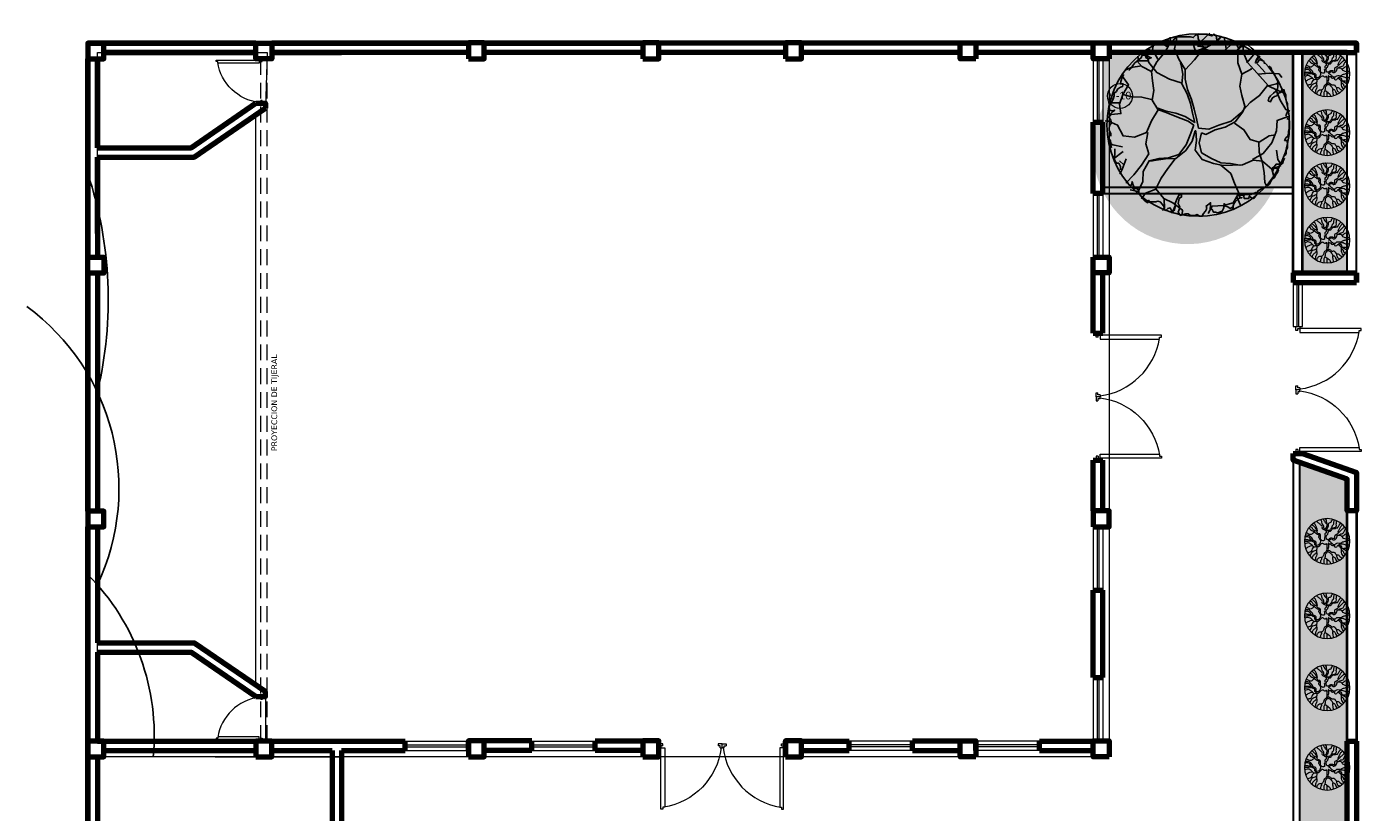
# Model space of a CAD drawing. Extents: x 3331.4 to 3353.9, y 1743.2 to 1801.6.
# Tile 3 of 6: x 3331.8 to 3352.8, y 1753.1 to 1765.5. Entities that reach past the tile are written whole.
import ezdxf

# ---------------------------------------------------------------- set-up
doc = ezdxf.new("R2010")
doc.units = 0
doc.linetypes.add('RAYITAS', pattern=[0.375, 0.25, -0.125])
for name, color, linetype, lineweight in [('JD VIGAS DE PROYECCION', 250, 'Continuous', 13), ('JD-COTAS', 250, 'Continuous', 13), ('MUROS', 168, 'Continuous', 50)]:
    doc.layers.add(name, color=color, linetype=linetype, lineweight=lineweight)
doc.layers.add('JD-ARBOL', color=7, linetype='Continuous')
doc.layers.add('JD-HATCH', color=7, linetype='Continuous')
doc.styles.add('ARIAL', font='txt', dxfattribs={"height": 1})

# ---------------------------------------------------------------- blocks, each defined once
blk = doc.blocks.new('A$C7BF52171')
at = {"lineweight": 13}
for p, q in [((0.775, 0.775), (0.801, 0.775)), ((0.801, 0.775), (0.801, 0.75)), ((0.8, 0.025), (0.775, 0.025)), ((0.8, 0.05), (0.8, 0.025))]:
    blk.add_line(p, q, dxfattribs=at)
for points in [[(0.775, 0.775), (0.775, 0.8), (0.825, 0.8), (0.825, 0.75), (0.801, 0.75)], [(0.025, 0.05), (0, 0.05), (0, 0.025), (0.025, 0.025)], [(0.025, 0.025), (0.775, 0.025), (0.775, 0.075), (0.025, 0.075), (0.025, 0.05)], [(0.8, 0.05), (0.825, 0.05), (0.825, 0), (0.775, 0), (0.775, 0.025)]]:
    blk.add_lwpolyline(points, dxfattribs=at)
blk.add_arc((0.885, -0.076), 0.871, 97.2259, 170.832, dxfattribs=at)
blk = doc.blocks.new('col25')
at = {"color": 18, "lineweight": 80, "true_color": 0x000000}
blk.add_lwpolyline([(0, -0.25), (0.25, -0.25), (0.25, 0), (0, 0)], close=True, dxfattribs=at)
blk = doc.blocks.new('dggsee')
at = {"transparency": 33554559}
h = blk.add_hatch(color=256, dxfattribs=at)
h.set_gradient(color1=(204, 211, 156), color2=(185, 195, 121), one_color=1, tint=0.62)
h.paths.add_polyline_path([(0.272, 0.182, 0.086802), (0.216, 0.501, 0.658274), (-1.369, -0.181, 0.086802), (-1.313, -0.5, 0.658274)])
h = blk.add_hatch(color=256, dxfattribs=at)
h.set_gradient(color1=(135, 144, 65), color2=(148, 158, 71), one_color=1, tint=0.45, name='INVCYLINDER')
h.paths.add_polyline_path([(-1.313, -0.5, 0.840262), (0.51, -0.181, 0.206074), (0.216, 0.501, -0.086802), (0.272, 0.182, -0.658274)])
h = blk.add_hatch(color=256, dxfattribs=at)
h.set_gradient(color1=(161, 161, 161), color2=(184, 184, 184), one_color=1, tint=0.72, name='INVCYLINDER')
h.paths.add_polyline_path([(0.654, -0.432, 0.171131), (0.438, 0.179, -0.09857), (0.51, -0.181, -0.806066), (-1.284, -0.571, 0.930971)])
for p, q in [((-0.799, 0.657), (-0.787, 0.683)), ((0.066, 0.597), (0.095, 0.588)), ((-0.247, 0.457), (-0.254, 0.468)), ((-0.398, -0.242), (-0.406, -0.242)), ((0.042, -0.548), (0.077, -0.548)), ((0.003, -0.972), (0.072, -0.972)), ((0.072, -0.972), (0.049, -0.981))]:
    blk.add_line(p, q)
for points in [[(-0.665, 0.554), (-0.76, 0.641), (-0.778, 0.694)], [(-0.718, 0.601), (-0.699, 0.704), (-0.699, 0.722)], [(-0.689, 0.718), (-0.66, 0.727), (-0.643, 0.701), (-0.62, 0.692), (-0.614, 0.735), (-0.591, 0.753), (-0.568, 0.735), (-0.545, 0.744), (-0.516, 0.753), (-0.43, 0.753), (-0.401, 0.744), (-0.378, 0.718), (-0.349, 0.727), (-0.216, 0.727), (-0.187, 0.709), (-0.164, 0.683), (-0.135, 0.683), (-0.112, 0.692), (-0.089, 0.683), (-0.055, 0.675), (-0.032, 0.657)], [(-0.432, -0.214), (-0.41, -0.115), (-0.387, -0.017), (-0.361, 0.082), (-0.319, 0.185), (-0.293, 0.289), (-0.293, 0.388), (-0.391, 0.491), (-0.473, 0.595), (-0.579, 0.653), (-0.669, 0.728)], [(-0.451, 0.676), (-0.548, 0.763)], [(-0.485, 0.607), (-0.428, 0.704), (-0.424, 0.757)], [(-0.295, 0.39), (-0.229, 0.497), (-0.184, 0.601), (-0.206, 0.698), (-0.206, 0.728)], [(0.053, 0.37), (-0.003, 0.469), (-0.09, 0.572), (-0.145, 0.67), (-0.142, 0.722)], [(-1.147, 0.226), (-1.035, 0.353), (-0.937, 0.463), (-0.891, 0.572), (-0.888, 0.67), (-0.85, 0.67)], [(-1.11, 0.449), (-1.104, 0.475), (-1.058, 0.493), (-1.041, 0.467), (-1.018, 0.458), (-1.029, 0.493), (-1.047, 0.519), (-1.041, 0.545), (-1.012, 0.571), (-0.995, 0.597), (-0.972, 0.614), (-0.943, 0.64), (-0.914, 0.649), (-0.891, 0.649), (-0.874, 0.623), (-0.845, 0.614), (-0.827, 0.64)], [(-0.929, 0.457), (-1.015, 0.56), (-1.015, 0.578)], [(-0.876, 0.341), (-0.838, 0.457), (-0.838, 0.589), (-0.899, 0.653)], [(-0.485, 0.607), (-0.593, 0.566), (-0.703, 0.554), (-0.809, 0.56), (-0.884, 0.659), (-0.888, 0.659)], [(-0.42, 0.629), (-0.522, 0.619), (-0.402, 0.578), (-0.371, 0.676), (-0.387, 0.67)], [(-0.255, 0.254), (-0.135, 0.289), (-0.003, 0.358), (0.08, 0.463), (0.106, 0.56)], [(-0.12, 0.619), (-0.033, 0.67)], [(-0.014, 0.497), (0.042, 0.595), (0.035, 0.629)], [(0.118, 0.562), (0.101, 0.536), (0.078, 0.519), (0.055, 0.51), (0.084, 0.501), (0.107, 0.51), (0.118, 0.536), (0.147, 0.536), (0.159, 0.51), (0.193, 0.484), (0.222, 0.458), (0.245, 0.432), (0.257, 0.406), (0.286, 0.38)], [(-1.329, -0.088), (-1.352, -0.036), (-1.352, -0.01), (-1.346, 0.016), (-1.346, 0.042), (-1.335, 0.068), (-1.329, 0.103), (-1.329, 0.129), (-1.318, 0.155), (-1.312, 0.181), (-1.289, 0.181), (-1.277, 0.155), (-1.254, 0.146), (-1.237, 0.12), (-1.214, 0.111), (-1.191, 0.094), (-1.173, 0.059), (-1.15, 0.068), (-1.156, 0.094), (-1.173, 0.12), (-1.202, 0.146), (-1.225, 0.163), (-1.243, 0.189), (-1.248, 0.215), (-1.248, 0.267), (-1.231, 0.302), (-1.208, 0.354), (-1.185, 0.38), (-1.179, 0.406), (-1.156, 0.423)], [(-1.117, 0.358), (-1.019, 0.469), (-1.064, 0.532)], [(-0.394, -0.155), (-0.371, -0.058), (-0.349, 0.041), (-0.316, 0.139), (-0.259, 0.242), (-0.27, 0.341), (-0.255, 0.439), (-0.247, 0.457)], [(-0.383, -0.184), (-0.326, -0.143), (-0.225, -0.103), (-0.116, -0.058), (-0.014, -0.023), (0.046, 0.076), (0.028, 0.173), (0.042, 0.272), (0.053, 0.37), (0.152, 0.422), (0.204, 0.479)], [(0.087, 0.479), (0.185, 0.479), (0.193, 0.526)], [(0.155, 0.428), (0.261, 0.41), (0.313, 0.388)], [(-1.042, 0.341), (-1.162, 0.353), (-1.26, 0.347), (-1.29, 0.307)], [(-0.91, 0.013), (-0.876, 0.122), (-0.858, 0.22), (-0.876, 0.341), (-0.974, 0.392), (-0.978, 0.404)], [(0.05, 0.082), (0.152, 0.104), (0.253, 0.11), (0.348, 0.133), (0.287, 0.232), (0.358, 0.329), (0.362, 0.335)], [(0.337, 0.337), (0.355, 0.311), (0.366, 0.267), (0.372, 0.241), (0.343, 0.241), (0.349, 0.215), (0.372, 0.207), (0.401, 0.189), (0.412, 0.163), (0.435, 0.146), (0.435, 0.12), (0.447, 0.085), (0.464, 0.051), (0.482, 0.025), (0.487, -0.001), (0.482, -0.027), (0.459, -0.036), (0.43, -0.027), (0.453, -0.045), (0.476, -0.071), (0.487, -0.105), (0.47, -0.131), (0.464, -0.157), (0.482, -0.183), (0.487, -0.209), (0.487, -0.235), (0.47, -0.27), (0.47, -0.296)], [(-1.226, 0.185), (-1.271, 0.076), (-1.332, -0.023), (-1.373, -0.04)], [(-0.432, -0.213), (-0.538, -0.224), (-0.642, -0.184), (-0.767, -0.143), (-0.864, -0.058), (-0.962, 0.052), (-1.061, 0.122), (-1.143, 0.226), (-1.249, 0.173), (-1.316, 0.145)], [(-1.139, 0.22), (-1.234, 0.242), (-1.257, 0.26)], [(-0.463, -0.262), (-0.507, -0.277), (-0.605, -0.23), (-0.707, -0.202), (-0.809, -0.149), (-0.888, -0.046), (-0.913, 0.017)], [(-0.394, -0.155), (-0.296, -0.092), (-0.198, -0.058), (-0.1, -0.04), (-0.003, -0.005), (0.008, 0.017)], [(0.348, 0.133), (0.381, 0.035), (0.366, -0.064), (0.464, -0.074), (0.509, -0.115)], [(0.381, 0.047), (0.498, 0.047)], [(-0.989, -0.536), (-1.098, -0.473), (-1.185, -0.364), (-1.234, -0.242), (-1.241, -0.133), (-1.343, -0.098), (-1.365, -0.098)], [(-1.323, -0.495), (-1.335, -0.469), (-1.335, -0.443), (-1.346, -0.417), (-1.346, -0.365), (-1.341, -0.339), (-1.318, -0.339), (-1.329, -0.313), (-1.352, -0.296), (-1.358, -0.27), (-1.358, -0.244), (-1.364, -0.218), (-1.364, -0.123), (-1.341, -0.114)], [(-0.016, -0.024), (0.05, -0.139), (0.102, -0.259), (0.226, -0.305), (0.344, -0.293), (0.4, -0.184), (0.494, -0.143), (0.528, -0.139)], [(-0.801, -0.161), (-0.899, -0.23), (-0.962, -0.329), (-1.057, -0.358), (-1.159, -0.293), (-1.223, -0.283)], [(-0.406, -0.242), (-0.41, -0.34), (-0.398, -0.439), (-0.469, -0.536), (-0.587, -0.577), (-0.684, -0.599), (-0.782, -0.595), (-0.884, -0.589), (-0.993, -0.542), (-1.09, -0.554), (-1.185, -0.634), (-1.211, -0.721)], [(-0.463, -0.262), (-0.44, -0.364), (-0.462, -0.467), (-0.564, -0.524), (-0.662, -0.571), (-0.76, -0.577), (-0.858, -0.595), (-0.88, -0.589)], [(-0.398, -0.242), (-0.368, -0.346), (-0.3, -0.443), (-0.198, -0.524), (-0.094, -0.53), (0.004, -0.542), (0.042, -0.548)], [(-0.383, -0.184), (-0.345, -0.283), (-0.304, -0.386), (-0.229, -0.484), (-0.123, -0.52), (-0.025, -0.524), (0.077, -0.548), (0.136, -0.658), (0.14, -0.761), (0.189, -0.865), (0.272, -0.848)], [(0.091, -0.259), (0.11, -0.374), (0.08, -0.479), (0.155, -0.595), (0.234, -0.692), (0.317, -0.779)], [(-1.053, -0.358), (-1.057, -0.461), (-1.09, -0.571), (-1.106, -0.67), (-1.113, -0.773), (-1.133, -0.808)], [(0.351, -0.404), (0.449, -0.386), (0.491, -0.364)], [(0.476, -0.331), (0.47, -0.365), (0.47, -0.391), (0.464, -0.417)], [(-1.139, -0.807), (-1.162, -0.79), (-1.173, -0.764), (-1.191, -0.738), (-1.214, -0.721), (-1.225, -0.695), (-1.243, -0.669), (-1.254, -0.643), (-1.231, -0.625), (-1.208, -0.625), (-1.196, -0.651), (-1.191, -0.625), (-1.214, -0.608), (-1.231, -0.582), (-1.277, -0.582), (-1.3, -0.573), (-1.306, -0.547), (-1.318, -0.521)], [(-1.234, -0.439), (-1.249, -0.536), (-1.286, -0.595)], [(-0.191, -0.53), (-0.116, -0.629), (-0.048, -0.727), (0.008, -0.836), (-0.074, -0.935), (-0.169, -0.98), (-0.267, -1.055), (-0.263, -1.102)], [(0.313, -0.53), (0.355, -0.64), (0.377, -0.686)], [(0.336, -0.589), (0.381, -0.548)], [(0.344, -0.455), (0.442, -0.53), (0.446, -0.53)], [(0.43, -0.426), (0.43, -0.487), (0.435, -0.521), (0.43, -0.547), (0.412, -0.573), (0.389, -0.573), (0.372, -0.608), (0.372, -0.643)], [(-1.188, -0.634), (-1.279, -0.599)], [(-0.662, -0.595), (-0.764, -0.68), (-0.801, -0.779), (-0.85, -0.889), (-0.959, -0.899), (-1.031, -0.871)], [(-0.303, -1.093), (-0.326, -1.093), (-0.349, -1.111), (-0.395, -1.111), (-0.418, -1.102), (-0.441, -1.119), (-0.47, -1.119), (-0.481, -1.093), (-0.504, -1.067), (-0.516, -1.041), (-0.51, -1.015), (-0.556, -0.981), (-0.556, -1.015), (-0.551, -1.041), (-0.574, -1.05), (-0.585, -1.076), (-0.608, -1.076), (-0.631, -1.085), (-0.677, -1.067), (-0.689, -1.041), (-0.695, -1.015), (-0.695, -0.989), (-0.712, -1.015), (-0.735, -1.024), (-0.758, -1.041), (-0.787, -1.024), (-0.793, -0.998), (-0.81, -0.972), (-0.833, -0.946), (-0.856, -0.929), (-0.879, -0.929), (-0.856, -0.929), (-0.856, -0.894), (-0.879, -0.885), (-0.897, -0.911), (-0.902, -0.937), (-0.949, -0.937), (-0.954, -0.911), (-0.977, -0.929), (-1, -0.937), (-1.018, -0.911), (-1.041, -0.885), (-1.041, -0.859), (-1.047, -0.859), (-1.104, -0.825), (-1.127, -0.816), (-1.15, -0.825)], [(0.32, -0.747), (0.297, -0.773), (0.28, -0.799), (0.257, -0.799), (0.251, -0.764), (0.245, -0.79), (0.228, -0.833), (0.199, -0.833), (0.182, -0.859), (0.182, -0.885), (0.159, -0.911), (0.141, -0.937), (0.118, -0.963), (0.089, -0.981), (0.084, -0.955), (0.061, -0.981)], [(-0.929, -0.895), (-0.823, -0.911), (-0.864, -1.004)], [(-0.846, -0.883), (-0.789, -0.98), (-0.688, -1.01), (-0.571, -1.015), (-0.53, -1.09)], [(0.009, -0.972), (-0.014, -0.963), (-0.037, -0.972), (-0.06, -0.998), (-0.078, -1.024), (-0.072, -1.05), (-0.095, -1.059), (-0.118, -1.041), (-0.141, -1.033), (-0.153, -1.059), (-0.158, -1.085), (-0.182, -1.059), (-0.193, -1.024), (-0.193, -0.989), (-0.205, -0.955), (-0.228, -0.903), (-0.257, -0.894), (-0.257, -0.92), (-0.233, -0.937), (-0.222, -0.989), (-0.239, -1.024), (-0.233, -1.05), (-0.222, -1.076), (-0.245, -1.111), (-0.268, -1.102), (-0.297, -1.093)], [(-0.078, -0.94), (-0.082, -1.039), (-0.063, -1.061)], [(0.008, -0.842), (0.114, -0.883), (0.155, -0.94)], [(-0.793, -0.986), (-0.786, -1.055)], [(-0.194, -1.004), (-0.165, -1.073)]]:
    blk.add_lwpolyline(points)
blk.add_circle((-0.429, -0.181), 0.939)
blk = doc.blocks.new('molle1')
at = {"lineweight": 0, "transparency": 33554585}
h = blk.add_hatch(color=256, dxfattribs=at)
h.set_gradient(color1=(204, 211, 156), color2=(185, 195, 121), one_color=1, tint=0.62)
h.paths.add_polyline_path([(20.8, 36.7, 0.5954), (-51.9, -2.7, 0.145342), (-44.3, -28.4, 0.810916)])
h = blk.add_hatch(color=256, dxfattribs=at)
h.set_gradient(color1=(135, 144, 65), color2=(148, 158, 71), one_color=1, tint=0.45, name='INVCYLINDER')
h.paths.add_polyline_path([(42.2, -2.7, 0.253604), (20.8, 36.7, -0.810916), (-44.3, -28.4, 0.746204)])
at = {"lineweight": 0, "transparency": 33554508}
h = blk.add_hatch(color=256, dxfattribs=at)
h.set_gradient(color1=(161, 161, 161), color2=(184, 184, 184), one_color=1, tint=0.72, name='INVCYLINDER')
h.paths.add_polyline_path([(37.7, 17.4, -0.110571), (42.2, -2.7, -0.725371), (-42.8, -30.5, 1.10031)])
at = {"color": 18, "lineweight": 0, "true_color": 0x000000}
blk.add_circle((-4.9, -2.7), 46.9, dxfattribs=at)
at = {"lineweight": 0, "transparency": 33554687}
for points, knots in [([(-28.3, 14.6), (-28, 16), (-27.8, 19.4), (-31.7, 23.7), (-33.7, 28.6), (-35.9, 30.9), (-36.9, 31.8)], [2.058835, 2.058835, 2.058835, 2.058835, 6.255743, 12.40473, 18.229816, 21.998922, 21.998922, 21.998922, 21.998922]), ([(-3.9, 1.8), (-3.7, 2.2), (-2.6, 4.3), (-2.8, 7.6), (-4.2, 10.3), (-5.7, 11.5), (-7, 13.7), (-7, 16.2), (-8.3, 18.6), (-10.2, 18.2), (-12.4, 18.3), (-13.7, 20.4), (-15.1, 22.2), (-16.9, 23.9), (-19.6, 24.2), (-22.3, 23.5), (-24, 25.5), (-26.4, 24.3), (-27.3, 26.5), (-28.8, 28.1), (-29, 30.5), (-31.6, 32), (-32.5, 33.7), (-33.3, 34.8)], [0, 0, 0, 0, 1.487672, 7.049482, 8.960399, 10.503844, 12.553317, 16.408584, 17.936749, 19.971034, 21.383545, 24.40642, 26.402825, 28.472782, 31.575981, 34.071826, 36.147242, 38.229705, 40.153104, 42.069987, 44.955478, 46.546493, 50.566126, 50.566126, 50.566126, 50.566126]), ([(0, 0), (-0.2, 1.6), (-0.4, 3.5), (0.5, 6.3), (-1.6, 7), (-1.1, 10.1), (-0.6, 12.6), (-1.9, 14.7), (-4.2, 15.1), (-3.1, 18.1), (-5.5, 19.8), (-7.7, 20.4), (-10.5, 19.8), (-11.8, 22.5), (-14.6, 25), (-18.4, 25.3), (-21.8, 26.2), (-24.8, 28.4), (-23, 32.8), (-24.8, 36.7), (-24.5, 39.2), (-24.3, 40.2)], [0, 0, 0, 0, 4.976861, 6.081775, 7.49777, 10.077554, 13.759847, 15.30081, 16.991231, 19.518943, 22.04617, 24.525847, 26.465754, 29.848824, 32.112043, 37.579801, 40.613724, 42.743107, 47.823892, 52.138627, 55.195687, 55.195687, 55.195687, 55.195687]), ([(-13.6, 24), (-13.9, 24.9), (-14.4, 26.4), (-15.8, 28.2), (-15.9, 30.7), (-19.2, 31.9), (-18.6, 35.6), (-19.1, 38.9), (-19.9, 40.8), (-20.3, 41.7)], [1.520116, 1.520116, 1.520116, 1.520116, 4.12579, 6.231171, 8.325521, 10.95034, 14.867503, 17.830022, 20.994383, 20.994383, 20.994383, 20.994383]), ([(-4.3, 22), (-4.8, 22.9), (-6.3, 25.1), (-8.1, 28.9), (-7.3, 32.5), (-8.4, 35.6), (-11.3, 35.9), (-14.3, 37.2), (-13.6, 40.1), (-15.9, 41), (-16.2, 42.2), (-16.2, 43)], [0, 0, 0, 0, 3.055732, 8.103304, 11.890915, 13.895722, 17.095902, 19.835694, 22.289398, 23.885975, 26.184634, 26.184634, 26.184634, 26.184634]), ([(-1.9, 22.5), (-2.3, 23.5), (-2.8, 24.6), (-3.3, 25.6), (-4, 27.1), (-5.2, 29.8), (-4.4, 34.3), (-4.1, 38.6), (-3.1, 42.2), (-2, 43.9), (-1.7, 44.2)], [-3.343556, -3.343556, -3.343556, -3.343556, 0, 0, 0, 4.881341, 8.653818, 13.327233, 17.957398, 19.409185, 19.409185, 19.409185, 19.409185]), ([(-4.5, 34.1), (-3.9, 34), (-2.6, 33.8), (-0.9, 36.2), (-0.2, 38.9), (2, 40.7), (2.4, 42.5), (3, 43.3), (3.3, 43.6)], [0.70682, 0.70682, 0.70682, 0.70682, 2.551581, 4.428853, 8.660486, 10.958824, 12.490121, 13.885392, 13.885392, 13.885392, 13.885392]), ([(-3.7, 17.5), (-3.1, 18), (-1.7, 19.4), (0.9, 21), (3.6, 21.9), (5.1, 23.6), (5.1, 25.7), (4.6, 29), (8.1, 30.3), (10.7, 33.7), (14, 35.9), (16.3, 38.2), (17, 39)], [1.106086, 1.106086, 1.106086, 1.106086, 3.410175, 7.059141, 10.161926, 11.699621, 13.460443, 16.40141, 20.554065, 22.633748, 29.285289, 32.342324, 32.342324, 32.342324, 32.342324]), ([(-0.1, 22.5), (0.3, 22.7), (1.5, 23.3), (1.8, 25.5), (2.2, 27.5), (2.2, 29.7), (3.4, 31.1), (5.7, 32.8), (5.6, 35.7), (5.9, 38.6), (7.5, 40.3), (8.5, 41.6), (9, 42.2)], [0, 0, 0, 0, 1.408832, 3.857236, 5.978265, 7.7377, 10.199554, 11.365314, 15.914775, 17.692181, 20.151234, 22.604081, 22.604081, 22.604081, 22.604081]), ([(16, 16.9), (15.7, 17.8), (14.8, 20.3), (16.1, 23.8), (17.7, 28), (19.5, 31.9), (22.1, 34.2), (23.2, 35)], [1.238486, 1.238486, 1.238486, 1.238486, 3.908544, 9.366876, 11.583904, 17.535942, 21.825877, 21.825877, 21.825877, 21.825877]), ([(15.3, 19.3), (16.1, 20.2), (18.1, 22.6), (20.2, 26.8), (24.1, 29.6), (26.4, 30.9), (27.5, 31.5)], [1.748636, 1.748636, 1.748636, 1.748636, 5.151167, 11.274974, 15.479486, 19.171989, 19.171989, 19.171989, 19.171989]), ([(-7.8, -2.1), (-8.3, -1.6), (-9.4, -0.5), (-11.2, 0.7), (-12.8, 2.1), (-15.4, 2.5), (-16.2, -0.1), (-19, 0.2), (-21.6, 0.2), (-23.6, 2.9), (-25.7, 5.3), (-25.1, 10), (-29.5, 9.6), (-33.6, 10.5), (-35.4, 6.1), (-39.1, 3.4), (-44.8, 2), (-49.2, 2.7), (-51.5, 3.2)], [0, 0, 0, 0, 2.326316, 4.629097, 6.25926, 8.815189, 10.733159, 12.873208, 16.171639, 18.084833, 22.355404, 25.963989, 28.689995, 33.280598, 37.299008, 40.895142, 46.879861, 54.145639, 54.145639, 54.145639, 54.145639]), ([(-48.8, 14.1), (-46.4, 13.3), (-41.6, 11.4), (-37.6, 8.2), (-35.6, 6.5)], [3.984444, 3.984444, 3.984444, 3.984444, 11.614121, 19.381204, 19.381204, 19.381204, 19.381204]), ([(-44.8, 22.2), (-42.6, 21.6), (-39.1, 19.5), (-38.6, 12.4), (-32.8, 12.3), (-30.2, 10.6), (-28.9, 9.8)], [4.577965, 4.577965, 4.577965, 4.577965, 10.947986, 16.937405, 21.312936, 26.064335, 26.064335, 26.064335, 26.064335]), ([(-3.9, 1.8), (-4.6, 1.5), (-6.2, 1), (-9.1, 1.7), (-11.1, 4.2), (-14.6, 4.5), (-17.1, 3.4), (-22.2, 2.6), (-20, 7), (-21.7, 11.1), (-27, 12.7), (-31.1, 17.9), (-36.3, 22.5), (-39.8, 25.6), (-41.3, 27)], [0, 0, 0, 0, 2.093997, 5.030728, 8.402276, 11.07323, 14.614807, 18.086644, 21.210522, 25.047133, 30.260902, 36.701624, 44.635395, 50.875294, 50.875294, 50.875294, 50.875294]), ([(-5, 19.3), (-4.7, 19.5), (-4.3, 19.8), (-4.2, 20.8), (-4.7, 22.1), (-2.6, 22.5), (-1.4, 22.5), (-0.2, 22.5), (-0.1, 22.5)], [0.909184, 0.909184, 0.909184, 0.909184, 1.750229, 2.595156, 3.845073, 4.761623, 7.745846, 8.1213, 8.1213, 8.1213, 8.1213]), ([(0, 0), (0.5, -0.4), (1.6, -1.4), (4.6, -1.9), (7, 0), (9.5, 2.9), (8.5, 7.1), (8.5, 13.9), (14.8, 12.1), (15.5, 16.3), (17.3, 19.4), (20.5, 18.8), (22.2, 16.8), (25.1, 18.7), (28.2, 19.1), (30, 22.9), (31.9, 24), (33.5, 24.5)], [0, 0, 0, 0, 1.971499, 4.404684, 8.245601, 10.500317, 15.54747, 20.951561, 25.52786, 28.34436, 32.135877, 34.745484, 36.598586, 39.017582, 43.615145, 45.610074, 50.719717, 50.719717, 50.719717, 50.719717]), ([(8.7, -4.6), (8.4, -3.6), (7.6, -0.9), (10.1, 2.2), (12.4, 5.3), (11.9, 7.8), (11.5, 10.9), (14.6, 10.9), (16.8, 12.5), (18.6, 14), (20.4, 16.2), (23.2, 15.1), (25.5, 13.5), (28.4, 10.4), (33.6, 12.3), (36.9, 14.3), (38.5, 15.5)], [0, 0, 0, 0, 3.116951, 7.925452, 10.815918, 14.178478, 15.713401, 18.901791, 20.966726, 24.055445, 26.117565, 28.406024, 31.756627, 35.044437, 40.200757, 46.22761, 46.22761, 46.22761, 46.22761]), ([(8.7, -4.6), (9.3, -5.6), (10.6, -7.9), (12.7, -11.3), (17.3, -11.4), (18.2, -7.9), (17.4, -5.5), (18.8, -2.3), (22.1, -2.6), (24.4, -0.5), (26.7, -1.8), (28.8, 1.3), (30.5, 4.5), (34.6, 6.8), (38.2, 6.5), (40.3, 6.3), (41.3, 6.1)], [0, 0, 0, 0, 3.529497, 7.758477, 11.668156, 13.443562, 17.442001, 19.22389, 22.906048, 25.886688, 27.194334, 29.60165, 34.797765, 39.194844, 42.321403, 45.530802, 45.530802, 45.530802, 45.530802]), ([(20.3, 18.6), (20.7, 19.2), (22, 20.8), (25, 21.9), (25.3, 25.6), (28.5, 26.3), (30.3, 27.1), (31.1, 27.6)], [1.62817, 1.62817, 1.62817, 1.62817, 4.040636, 7.536367, 10.280233, 13.43003, 16.228615, 16.228615, 16.228615, 16.228615]), ([(24.3, -1), (24.4, -0.4), (24.9, 2.9), (28.4, 6), (32, 9.4), (36, 9.6), (38.8, 9.7), (40.5, 9.8)], [1.486468, 1.486468, 1.486468, 1.486468, 3.31887, 11.488399, 14.583305, 17.711255, 22.891883, 22.891883, 22.891883, 22.891883]), ([(28, 0.2), (28.8, 0), (31.1, -0.6), (34.2, 0.2), (38.1, 0.5), (40.5, 0.5), (42.1, 0.4)], [0.356065, 0.356065, 0.356065, 0.356065, 2.769807, 7.396697, 9.760165, 14.49593, 14.49593, 14.49593, 14.49593]), ([(-51.8, -0.3), (-50.1, -0.8), (-46.1, -2.1), (-40.9, -3.6), (-36, -4.4), (-33.3, -7.3), (-28.9, -7.1), (-24.6, -6.1), (-22.4, -8.9), (-19.2, -10.5), (-15.7, -8.2), (-13.1, -5), (-10.4, -3.3), (-8.4, -2.4), (-7.8, -2.1)], [2.436307, 2.436307, 2.436307, 2.436307, 7.847959, 15.11786, 18.731897, 22.608003, 25.842584, 31.339818, 34.319004, 35.815706, 41.579437, 44.270281, 48.706629, 50.79687, 50.79687, 50.79687, 50.79687]), ([(-51.3, -10.5), (-50.1, -10.5), (-47.5, -10.7), (-43.7, -11.5), (-40.1, -8.9), (-34.3, -7.7), (-30.1, -9.8), (-27.5, -11.1)], [3.345364, 3.345364, 3.345364, 3.345364, 6.838645, 10.960594, 14.478033, 19.545742, 27.929811, 27.929811, 27.929811, 27.929811]), ([(-8.3, -6.7), (-8.7, -7.5), (-9.6, -9), (-12.5, -7.5), (-12.3, -10.4), (-15.6, -12), (-18.2, -10.8), (-20.6, -11.8), (-19.7, -15.2), (-25.3, -14.7), (-26.7, -10.8), (-31.9, -9.6), (-34.4, -13.4), (-35.1, -16.7), (-37.9, -17.9), (-40.6, -16.7), (-44.5, -17.8), (-47.4, -18.4), (-49.1, -18.8)], [0, 0, 0, 0, 2.277518, 4.650699, 5.506754, 9.677793, 12.489893, 14.160867, 16.082496, 20.405121, 23.720717, 28.354227, 32.698462, 35.806393, 37.958006, 40.694689, 44.335008, 49.539398, 49.539398, 49.539398, 49.539398]), ([(-47.1, -23.5), (-46.2, -23.4), (-43.9, -23), (-41.3, -20.6), (-37.8, -19.1), (-36.4, -17.5), (-35.7, -16.6)], [2.839786, 2.839786, 2.839786, 2.839786, 5.375932, 10.000565, 13.128814, 16.414547, 16.414547, 16.414547, 16.414547]), ([(-43.5, -29.5), (-42.3, -29.3), (-40.2, -28.6), (-39.2, -24.8), (-37, -22.5), (-35.1, -21.5), (-34.5, -21.2)], [1.953035, 1.953035, 1.953035, 1.953035, 5.491859, 8.514272, 12.722788, 14.821101, 14.821101, 14.821101, 14.821101]), ([(-39.6, -34.5), (-38.4, -33.4), (-36.1, -30.9), (-34.2, -26.2), (-34.6, -21.6), (-34.3, -16.5), (-30.4, -13.7), (-27.9, -11.9), (-27.2, -11.3)], [3.556438, 3.556438, 3.556438, 3.556438, 8.247065, 13.60871, 18.066099, 22.096656, 28.354488, 31.199604, 31.199604, 31.199604, 31.199604]), ([(-8.3, -6.7), (-8.1, -6.7), (-7.2, -6.6), (-7.2, -9.8), (-8, -12.7), (-7.5, -16.5), (-6.1, -20.3), (-9.1, -21.5), (-11.4, -22.3), (-13, -24.3), (-14.5, -25.4), (-16.5, -25.4), (-19.7, -24.4), (-21.8, -27.7), (-23.4, -30.5), (-25.9, -31.1), (-28.1, -30.4), (-30.2, -33), (-32.9, -35.2), (-35, -37), (-36, -37.9)], [0, 0, 0, 0, 0.569526, 2.570259, 6.647275, 10.998666, 14.55543, 15.410412, 19.90944, 22.0898, 22.668827, 25.441192, 27.878088, 31.856605, 35.305347, 37.183511, 39.158886, 41.695317, 45.830194, 50.019383, 50.019383, 50.019383, 50.019383]), ([(-5, -24), (-5.5, -24), (-6.7, -24), (-8.8, -24.9), (-11.5, -26.5), (-13.9, -29.4), (-16, -32.1), (-16.8, -34), (-17.1, -34.6)], [3.346735, 3.346735, 3.346735, 3.346735, 4.690937, 7.245291, 9.799418, 14.220968, 18.209174, 20.233639, 20.233639, 20.233639, 20.233639]), ([(-7.2, -20.7), (-6.7, -21.4), (-5.2, -23.7), (-3.4, -26.6), (-1.1, -29.4), (-1.2, -32.6), (-0.4, -35.2), (-0.4, -37.1), (-0.5, -37.4)], [1.962663, 1.962663, 1.962663, 1.962663, 4.634496, 10.053272, 12.504209, 14.986154, 19.482474, 20.557617, 20.557617, 20.557617, 20.557617]), ([(-4.5, -10), (-4.5, -9.4), (-4.4, -8.2), (-2.1, -8), (-0.9, -9.8), (1.3, -8.9), (2.9, -7.5), (6.1, -6.6), (8.5, -9.9), (11.1, -11.7), (12.8, -14.3), (15.7, -14.1), (19.5, -14.4), (26.9, -15.4), (26.8, -24.8), (32.8, -25.3), (34.6, -26.4), (35.3, -27.1)], [0, 0, 0, 0, 1.552644, 3.358064, 5.226034, 7.160002, 9.233633, 12.015677, 15.799374, 19.928863, 21.873769, 24.404215, 27.687864, 34.044077, 43.534912, 46.941929, 50.177983, 50.177983, 50.177983, 50.177983]), ([(-4.5, -10), (-4.5, -11.9), (-4.4, -15.9), (-4.1, -20.8), (-2.4, -24.8), (1.4, -26.6), (2.3, -31.5), (5.4, -36.8), (10.7, -36), (15.3, -38.9), (16.6, -42.1), (17.1, -44.3)], [0, 0, 0, 0, 5.770116, 11.874467, 14.951368, 17.960772, 23.610597, 29.207127, 34.066944, 38.062333, 44.482295, 44.482295, 44.482295, 44.482295]), ([(20.8, -42.1), (19.8, -41.1), (18.1, -38.7), (18.5, -34.6), (14.9, -32.1), (16.4, -26.5), (16.3, -22.5), (16.3, -20.1), (16.3, -19.8), (16.3, -19.5), (16.3, -19.2)], [2.211485, 2.211485, 2.211485, 2.211485, 6.446642, 10.8312, 13.107505, 18.330306, 25.568173, 25.568173, 25.568173, 26.560611, 26.560611, 26.560611, 26.560611]), ([(30.7, -33.4), (29.7, -32), (28.1, -29.3), (26.8, -24.2), (20.9, -22.8), (15, -19.5), (15.5, -15.5), (15.7, -14.2)], [3.61348, 3.61348, 3.61348, 3.61348, 8.998721, 12.81387, 18.366288, 25.943596, 29.714644, 29.714644, 29.714644, 29.714644]), ([(16.1, -26.2), (16.7, -26.1), (18.1, -26), (18.9, -29), (22.8, -30.2), (24.9, -34), (26.3, -36.6), (26.7, -37.6)], [0.46407, 0.46407, 0.46407, 0.46407, 2.08641, 4.430264, 7.901573, 13.603939, 16.690445, 16.690445, 16.690445, 16.690445]), ([(17.5, -14.3), (17.4, -13.4), (17.5, -11.6), (20.6, -10.5), (20.1, -7.8), (20.2, -5), (23, -4.2), (25, -3.7), (25.9, -2.4), (26, -1.6), (26, -1.3)], [1.085705, 1.085705, 1.085705, 1.085705, 3.447467, 6.531498, 8.330604, 11.03221, 13.986785, 16.003477, 17.289661, 18.323625, 18.323625, 18.323625, 18.323625]), ([(21.6, -14.8), (22.6, -14.1), (24.9, -12.4), (28, -9.3), (33.5, -4.8), (38.3, -6.6), (41.8, -8.5)], [1.345637, 1.345637, 1.345637, 1.345637, 5.101977, 9.97737, 14.511091, 25.039418, 25.039418, 25.039418, 25.039418]), ([(25.1, -12.1), (26.8, -12.2), (30.7, -12.8), (35.5, -15.4), (38.4, -17.6), (39.5, -18.4)], [2.287641, 2.287641, 2.287641, 2.287641, 7.284835, 14.12371, 18.183516, 18.183516, 18.183516, 18.183516]), ([(26.1, -1.3), (26.4, -1.6), (27.4, -2.6), (31.5, -2), (36.3, -3.5), (40.4, -3.1), (42.2, -2.8)], [0.710978, 0.710978, 0.710978, 0.710978, 1.832675, 4.899777, 11.801212, 17.165369, 17.165369, 17.165369, 17.165369]), ([(-31.2, -41.7), (-30.5, -41.3), (-29.1, -40.6), (-26.8, -39.7), (-26.1, -37), (-25, -34.1), (-24.5, -31.8), (-24.2, -30.6)], [2.437796, 2.437796, 2.437796, 2.437796, 4.956524, 7.065437, 9.476203, 12.666441, 16.49482, 16.49482, 16.49482, 16.49482]), ([(-17.1, -34.6), (-18, -34.7), (-21.2, -35.1), (-22.1, -40.8), (-24.4, -43.8), (-25.4, -45)], [0, 0, 0, 0, 2.530053, 9.209787, 13.95652, 13.95652, 13.95652, 13.95652]), ([(-17.1, -34.6), (-16.6, -35.1), (-15.4, -36.3), (-16.3, -39.4), (-16.9, -43.2), (-17.8, -46.2), (-18.3, -47.8)], [0, 0, 0, 0, 2.225039, 4.539603, 8.91482, 13.923313, 13.923313, 13.923313, 13.923313]), ([(-3.6, -39.3), (-4.1, -39.4), (-5.6, -39.9), (-7.6, -41.9), (-10.9, -44.5), (-11.9, -47.4), (-12.3, -49.1)], [0, 0, 0, 0, 1.644524, 4.514565, 8.48277, 13.756888, 13.756888, 13.756888, 13.756888]), ([(-0.5, -37.4), (-1.2, -37.5), (-3.2, -37.6), (-4.4, -41.6), (-4.3, -45.5), (-4.5, -48.5), (-4.6, -49.7)], [0, 0, 0, 0, 2.199811, 5.317156, 10.751439, 14.447224, 14.447224, 14.447224, 14.447224]), ([(-0.5, -37.4), (0.2, -38.2), (1.5, -39.7), (2.3, -44), (2, -47.1), (1.6, -49.3)], [0, 0, 0, 0, 2.979244, 5.928047, 12.489556, 12.489556, 12.489556, 12.489556]), ([(8.9, -47.7), (8.8, -46.8), (8.4, -44.5), (7.5, -41.2), (5.5, -38.2), (6.1, -36.5), (6.4, -36)], [3.210558, 3.210558, 3.210558, 3.210558, 5.986932, 9.962783, 13.828482, 15.508731, 15.508731, 15.508731, 15.508731])]:
    blk.add_open_spline(points, degree=3, knots=knots, dxfattribs=at)
blk.add_spline([(20.6, 15.7), (21, 16.5), (22.1, 16.9), (22.5, 17.4)], degree=3, dxfattribs=at)

msp = doc.modelspace()

# ---------------------------------------------------------------- hatches: boundary and pattern name
at = {"layer": 'JD-HATCH'}
h = msp.add_hatch(color=256, dxfattribs=at)
h.set_gradient(color1=(196, 204, 142), color2=(196, 204, 142), one_color=1, tint=0.68, name='INVCYLINDER')
h.paths.add_polyline_path([(3351.727, 1765.079), (3348.827, 1765.079), (3348.827, 1764.98), (3348.727, 1764.98), (3348.727, 1763.98), (3348.727, 1763.98), (3348.727, 1762.955), (3351.727, 1762.955)])
h = msp.add_hatch(color=256, dxfattribs=at)
h.set_gradient(color1=(196, 204, 142), color2=(196, 204, 142), one_color=1, tint=0.68, name='INVCYLINDER')
h.paths.add_polyline_path([(3352.577, 1761.605), (3351.877, 1761.605), (3351.877, 1765.079), (3352.577, 1765.079)])
h = msp.add_hatch(color=256, dxfattribs=at)
h.set_gradient(color1=(196, 204, 142), color2=(196, 204, 142), one_color=1, tint=0.68, name='INVCYLINDER')
h.paths.add_polyline_path([(3351.827, 1752.229), (3352.577, 1752.23), (3352.577, 1758.355), (3351.827, 1758.621)])

# ---------------------------------------------------------------- linework, layer by layer
at = {"color": 18, "lineweight": 20, "true_color": 0x000000}
for p, q in [((3348.577, 1764.979), (3348.577, 1763.979)), ((3348.637, 1764.979), (3348.637, 1763.979)), ((3348.667, 1764.979), (3348.667, 1763.979)), ((3348.727, 1764.979), (3348.727, 1763.979)), ((3348.577, 1762.854), (3348.577, 1761.854)), ((3348.637, 1762.854), (3348.637, 1761.854)), ((3348.667, 1762.854), (3348.667, 1761.854)), ((3348.727, 1762.854), (3348.727, 1761.854)), ((3351.787, 1761.455), (3351.787, 1760.762)), ((3351.817, 1760.762), (3351.817, 1761.455)), ((3348.577, 1757.605), (3348.577, 1756.605)), ((3348.637, 1757.605), (3348.637, 1756.605)), ((3348.667, 1757.605), (3348.667, 1756.605)), ((3348.727, 1757.605), (3348.727, 1756.605)), ((3348.577, 1755.229), (3348.577, 1754.229)), ((3348.637, 1755.229), (3348.637, 1754.229)), ((3348.667, 1755.229), (3348.667, 1754.229)), ((3348.727, 1755.229), (3348.727, 1754.229)), ((3337.727, 1754.229), (3338.727, 1754.229)), ((3339.727, 1754.229), (3340.727, 1754.229)), ((3345.727, 1754.229), (3344.727, 1754.229)), ((3347.727, 1754.229), (3346.727, 1754.229)), ((3337.727, 1754.169), (3338.727, 1754.169)), ((3337.727, 1754.139), (3338.727, 1754.139)), ((3337.727, 1754.079), (3338.727, 1754.079)), ((3339.727, 1754.169), (3340.727, 1754.169)), ((3339.727, 1754.139), (3340.727, 1754.139)), ((3339.727, 1754.079), (3340.727, 1754.079)), ((3345.727, 1754.169), (3344.727, 1754.169)), ((3345.727, 1754.139), (3344.727, 1754.139)), ((3345.727, 1754.079), (3344.727, 1754.079)), ((3347.727, 1754.169), (3346.727, 1754.169)), ((3347.727, 1754.139), (3346.727, 1754.139)), ((3347.727, 1754.079), (3346.727, 1754.079))]:
    msp.add_line(p, q, dxfattribs=at)
at = {"color": 18, "lineweight": 30, "true_color": 0x000000}
for p, q in [((3352.577, 1761.605), (3352.577, 1765.079)), ((3352.728, 1761.605), (3352.727, 1765.079)), ((3348.727, 1762.955), (3351.727, 1762.955)), ((3348.727, 1762.855), (3351.727, 1762.855)), ((3351.727, 1758.654), (3351.727, 1752.229)), ((3351.827, 1758.621), (3351.827, 1752.229))]:
    msp.add_line(p, q, dxfattribs=at)
at = {"color": 18, "lineweight": 9, "true_color": 0x000000}
msp.add_line((3335.377, 1755.111), (3335.377, 1764.097), dxfattribs=at)
at = {"color": 18, "lineweight": 20, "true_color": 0x000000}
msp.add_lwpolyline([(3348.827, 1753.98), (3332.727, 1753.98), (3332.727, 1765.229), (3348.827, 1765.229)], close=True, dxfattribs=at)
for points in [[(3332.877, 1763.429), (3332.877, 1765.079), (3335.552, 1765.079), (3335.527, 1764.2), (3334.404, 1763.429), (3332.877, 1763.429)], [(3351.727, 1761.455), (3351.727, 1760.762), (3351.877, 1760.762), (3351.877, 1761.455)], [(3332.877, 1755.779), (3334.404, 1755.779), (3335.527, 1755.008), (3335.527, 1754.229), (3332.877, 1754.229), (3332.877, 1755.779)], [(3332.727, 1753.983), (3336.737, 1753.977), (3336.728, 1752.454), (3335.628, 1752.454), (3335.628, 1749.854), (3336.727, 1749.852), (3336.727, 1748.216), (3332.727, 1748.229), (3332.727, 1754.229)]]:
    msp.add_lwpolyline(points, dxfattribs=at)
at = {"color": 1}
for centre, radius, start, end in [((3326.808, 1761.185), 6.242, 346.5084, 18.5062), ((3329.664, 1758.21), 3.554, 334.7054, 53.7968), ((3330.167, 1754.313), 3.607, 354.7251, 44.7752)]:
    msp.add_arc(centre, radius, start, end, dxfattribs=at)
at = {"layer": 'JD VIGAS DE PROYECCION', "linetype": 'RAYITAS'}
for p, q in [((3335.452, 1754.229), (3335.452, 1764.979)), ((3335.552, 1754.229), (3335.552, 1764.979))]:
    msp.add_line(p, q, dxfattribs=at)
at = {"layer": 'JD-COTAS', "lineweight": 5}
msp.add_circle((3348.998, 1764.395), 0.196, dxfattribs=at)
at = {"layer": 'MUROS', "color": 18, "lineweight": 80, "true_color": 0x000000}
for p, q in [((3332.727, 1765.229), (3332.727, 1765.229)), ((3332.727, 1765.229), (3332.727, 1765.229)), ((3332.977, 1765.229), (3335.377, 1765.229)), ((3335.627, 1765.229), (3336.727, 1765.229)), ((3352.727, 1765.229), (3348.727, 1765.229)), ((3332.727, 1762.229), (3332.727, 1764.979)), ((3332.877, 1763.579), (3332.877, 1764.979)), ((3332.977, 1765.079), (3335.377, 1765.079)), ((3335.627, 1765.079), (3336.727, 1765.079)), ((3352.577, 1765.079), (3348.827, 1765.079)), ((3352.577, 1765.079), (3352.727, 1765.079)), ((3348.577, 1763.98), (3348.727, 1763.98)), ((3332.877, 1762.229), (3332.877, 1763.429)), ((3348.727, 1762.855), (3348.577, 1762.855)), ((3351.727, 1761.605), (3352.577, 1761.605)), ((3351.727, 1761.605), (3351.727, 1761.455)), ((3352.577, 1761.605), (3352.727, 1761.605)), ((3351.727, 1761.455), (3352.727, 1761.455)), ((3351.727, 1761.455), (3351.877, 1761.455)), ((3348.577, 1760.654), (3348.727, 1760.654)), ((3348.577, 1758.654), (3348.727, 1758.654)), ((3348.577, 1756.605), (3348.727, 1756.605)), ((3348.577, 1755.229), (3348.727, 1755.229)), ((3337.727, 1754.079), (3337.727, 1754.229)), ((3338.727, 1754.08), (3338.727, 1754.23)), ((3339.727, 1754.08), (3339.727, 1754.23)), ((3340.727, 1754.079), (3340.727, 1754.229)), ((3341.727, 1754.079), (3341.727, 1754.229)), ((3343.727, 1754.079), (3343.727, 1754.229)), ((3344.727, 1754.079), (3344.727, 1754.229)), ((3345.727, 1754.08), (3345.727, 1754.23)), ((3346.727, 1754.08), (3346.727, 1754.23)), ((3347.727, 1754.079), (3347.727, 1754.229)), ((3352.577, 1754.229), (3352.727, 1754.229))]:
    msp.add_line(p, q, dxfattribs=at)
for points in [[(3332.727, 1765.229), (3332.727, 1765.229), (3335.377, 1765.229)], [(3332.727, 1765.229), (3332.727, 1765.229)], [(3335.377, 1765.229), (3332.977, 1765.229)], [(3335.627, 1765.229), (3338.727, 1765.229)], [(3338.727, 1765.229), (3335.627, 1765.229)], [(3338.977, 1765.229), (3341.477, 1765.229)], [(3341.477, 1765.229), (3338.977, 1765.229)], [(3343.727, 1765.229), (3341.727, 1765.229)], [(3346.477, 1765.229), (3343.977, 1765.229)], [(3348.577, 1765.229), (3346.727, 1765.229)], [(3352.727, 1765.079), (3352.727, 1765.229), (3348.727, 1765.229)], [(3352.727, 1765.229), (3352.727, 1765.079)], [(3332.727, 1761.854), (3332.727, 1764.979)], [(3332.727, 1764.979), (3332.727, 1761.854)], [(3332.877, 1764.979), (3332.877, 1763.579)], [(3335.377, 1765.079), (3332.977, 1765.079)], [(3338.727, 1765.079), (3335.627, 1765.079)], [(3341.477, 1765.079), (3338.977, 1765.079)], [(3343.727, 1765.079), (3341.727, 1765.079)], [(3346.477, 1765.079), (3343.977, 1765.079)], [(3348.577, 1765.079), (3346.727, 1765.079)], [(3348.577, 1765.079), (3347.577, 1765.079)], [(3352.577, 1765.079), (3348.827, 1765.079)], [(3332.877, 1763.579), (3334.357, 1763.579), (3335.377, 1764.279)], [(3332.877, 1763.429), (3334.404, 1763.429), (3335.527, 1764.2)], [(3335.377, 1764.279), (3335.527, 1764.279), (3335.527, 1764.2)], [(3348.577, 1762.855), (3348.577, 1763.98)], [(3348.727, 1762.855), (3348.727, 1763.98)], [(3332.877, 1763.429), (3332.877, 1761.854)], [(3332.727, 1757.854), (3332.727, 1761.604)], [(3332.727, 1761.604), (3332.727, 1757.854)], [(3332.877, 1761.604), (3332.877, 1757.854)], [(3348.577, 1760.654), (3348.577, 1761.605)], [(3348.727, 1760.654), (3348.727, 1761.605)], [(3352.727, 1761.605), (3352.727, 1761.455)], [(3352.727, 1761.455), (3352.727, 1761.605)], [(3348.577, 1757.855), (3348.577, 1758.654)], [(3348.727, 1757.855), (3348.727, 1758.654)], [(3351.727, 1758.762), (3351.877, 1758.762), (3352.727, 1758.461), (3352.727, 1757.855), (3352.577, 1757.855), (3352.577, 1758.355), (3351.727, 1758.656), (3351.727, 1758.762)], [(3332.727, 1751.279), (3332.727, 1757.604)], [(3332.727, 1757.604), (3332.727, 1751.279)], [(3332.877, 1757.604), (3332.877, 1755.779)], [(3348.577, 1755.229), (3348.577, 1756.605)], [(3348.727, 1755.229), (3348.727, 1756.605)], [(3332.877, 1755.779), (3334.404, 1755.779), (3335.527, 1755.008)], [(3332.877, 1755.629), (3332.877, 1754.229)], [(3332.877, 1755.629), (3334.357, 1755.629), (3335.377, 1754.929)], [(3335.377, 1754.929), (3335.527, 1754.929), (3335.527, 1755.008)], [(3332.877, 1754.229), (3335.377, 1754.229)], [(3335.627, 1754.229), (3337.727, 1754.229)], [(3339.727, 1754.23), (3338.977, 1754.23)], [(3341.477, 1754.229), (3340.727, 1754.229)], [(3343.727, 1754.229), (3343.727, 1754.229)], [(3343.977, 1754.229), (3344.727, 1754.229)], [(3345.727, 1754.23), (3346.727, 1754.23)], [(3347.727, 1754.229), (3348.577, 1754.229)], [(3352.577, 1752.229), (3352.577, 1754.229)], [(3352.727, 1754.229), (3352.727, 1752.229)], [(3332.977, 1754.079), (3335.377, 1754.079)], [(3335.627, 1754.079), (3336.578, 1754.079)], [(3336.578, 1754.079), (3336.578, 1752.454)], [(3336.727, 1754.079), (3337.727, 1754.079)], [(3336.728, 1754.079), (3336.728, 1752.454)], [(3339.727, 1754.08), (3338.977, 1754.08)], [(3341.477, 1754.079), (3340.727, 1754.079)], [(3343.727, 1754.079), (3343.727, 1754.079)], [(3343.977, 1754.079), (3344.727, 1754.079)], [(3345.727, 1754.08), (3346.477, 1754.08)], [(3347.727, 1754.079), (3348.577, 1754.079)], [(3348.827, 1754.079), (3348.827, 1754.079)], [(3332.877, 1753.979), (3332.877, 1751.279)]]:
    msp.add_lwpolyline(points, dxfattribs=at)
at = {"layer": 'MUROS', "color": 18, "lineweight": 40, "true_color": 0x000000}
for points in [[(3351.727, 1761.605), (3351.727, 1765.079)], [(3351.877, 1761.605), (3351.877, 1765.079)], [(3352.577, 1754.229), (3352.577, 1757.855)], [(3352.727, 1757.855), (3352.727, 1754.229)]]:
    msp.add_lwpolyline(points, dxfattribs=at)

# ---------------------------------------------------------------- block references
at = {"color": 18, "lineweight": 9, "true_color": 0x000000}
for p in [(3332.727, 1765.229), (3338.727, 1765.23), (3341.477, 1765.23), (3343.727, 1765.23), (3332.727, 1757.854), (3348.577, 1757.855), (3332.727, 1754.229), (3335.377, 1754.229), (3338.727, 1754.23), (3341.477, 1754.23), (3343.727, 1754.23)]:
    msp.add_blockref('col25', p, dxfattribs=at)
at = {"color": 18, "lineweight": 9, "true_color": 0x000000, "xscale": -1, "rotation": 180}
for p in [(3335.377, 1764.979), (3332.727, 1761.604), (3348.577, 1761.605)]:
    msp.add_blockref('col25', p, dxfattribs=at)
at = {"color": 18, "lineweight": 9, "true_color": 0x000000, "xscale": -1}
for p in [(3346.727, 1765.23), (3348.827, 1765.23), (3346.727, 1754.23), (3348.827, 1754.23)]:
    msp.add_blockref('col25', p, dxfattribs=at)
at = {"color": 18, "lineweight": 0, "true_color": 0x000000}
for p, xscale, yscale, zscale, rotation in [((3334.752, 1764.979), -0.8749999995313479, 0.8749999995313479, 0.8749999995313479, 180), ((3352.802, 1760.762), 1.250000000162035, 1.250000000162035, 1.250000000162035, 180), ((3349.652, 1760.654), 1.250000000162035, 1.250000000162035, 1.250000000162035, 180), ((3341.727, 1753.154), -1.250000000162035, 1.250000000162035, 1.250000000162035, 270), ((3343.727, 1753.154), 1.250000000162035, 1.250000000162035, 1.250000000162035, 90.00000000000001)]:
    msp.add_blockref('A$C7BF52171', p, dxfattribs=dict(at, xscale=xscale, yscale=yscale, zscale=zscale, rotation=rotation))
for p, xscale, yscale, zscale in [((3352.802, 1758.762), -1.250000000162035, 1.250000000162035, 1.250000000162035), ((3349.652, 1758.654), -1.250000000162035, 1.250000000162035, 1.250000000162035), ((3334.752, 1754.229), 0.8749999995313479, 0.8749999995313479, 0.8749999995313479)]:
    msp.add_blockref('A$C7BF52171', p, dxfattribs=dict(at, xscale=xscale, yscale=yscale, zscale=zscale))
at = {"layer": 'JD-ARBOL'}
for name, p, xscale, yscale, zscale in [('dggsee', (3349.574, 1764.214), -1.53232246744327, 1.53232246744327, 1.53232246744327), ('molle1', (3352.226, 1764.763), -0.007625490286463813, 0.007625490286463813, 0.007625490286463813), ('molle1', (3352.226, 1763.837), -0.007625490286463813, 0.007625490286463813, 0.007625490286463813), ('molle1', (3352.226, 1763.001), -0.007625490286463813, 0.007625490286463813, 0.007625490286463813), ('molle1', (3352.226, 1762.143), -0.007625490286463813, 0.007625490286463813, 0.007625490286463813), ('molle1', (3352.226, 1757.397), -0.007625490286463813, 0.007625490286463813, 0.007625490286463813), ('molle1', (3352.226, 1756.223), -0.007625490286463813, 0.007625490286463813, 0.007625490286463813), ('molle1', (3352.226, 1755.087), -0.007625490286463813, 0.007625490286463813, 0.007625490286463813), ('molle1', (3352.226, 1753.834), -0.007625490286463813, 0.007625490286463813, 0.007625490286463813)]:
    msp.add_blockref(name, p, dxfattribs=dict(at, xscale=xscale, yscale=yscale, zscale=zscale))

# ---------------------------------------------------------------- texts
at = {"insert": (3335.621, 1757.216), "char_height": 0.09, "attachment_point": 1, "rotation": 90}
msp.add_mtext_dynamic_manual_height_columns('\\pxl1,qc,t1;{\\fVerdana|b0|i0|c0|p34;PROYECCION DE TIJERAL}', width=4.59814, gutter_width=1, heights=[0.374], dxfattribs=at)
at = {"layer": 'JD-COTAS', "color": 18, "true_color": 0x000000, "style": 'ARIAL'}
msp.add_text('V-10', height=0.121, dxfattribs=at).set_placement((3348.819, 1764.34))

doc.saveas('drawing.dxf')
